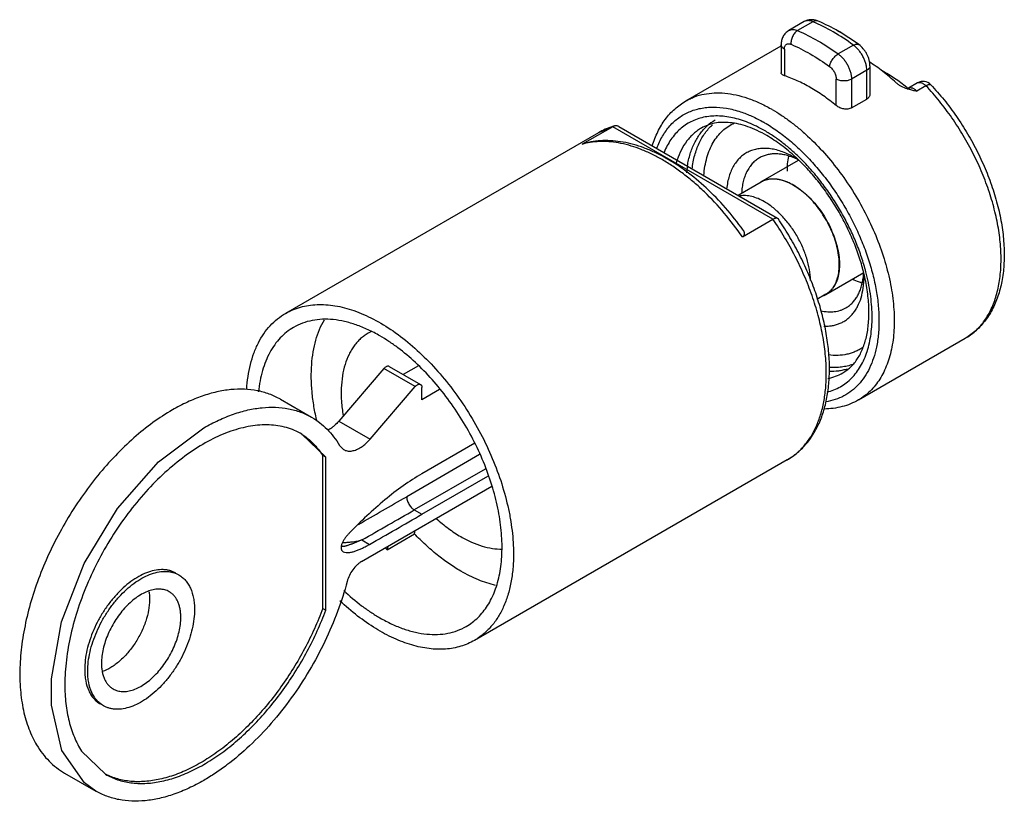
# Model space of a CAD drawing. Header units: millimetres. Extents: x 6.7 to 52.4, y 23.2 to 59.4.
import ezdxf

# ---------------------------------------------------------------- set-up
doc = ezdxf.new("R2010")
doc.units = ezdxf.units.MM
doc.header["$LTSCALE"] = 5.366492
doc.layers.get('0').update_dxf_attribs({"linetype": 'CONTINUOUS'})

msp = doc.modelspace()

# ---------------------------------------------------------------- linework, layer by layer
at = {"color": 7}
for p, q in [((43.089, 59.279), (42.382, 58.87)), ((43.498, 59.275), (42.791, 58.866)), ((37.609, 55.606), (42.028, 58.157)), ((42.028, 58.209), (42.028, 56.909)), ((42.175, 58.004), (42.175, 56.775)), ((45.376, 58.191), (44.669, 57.782)), ((46.139, 57.229), (46.139, 55.93)), ((44.579, 55.387), (44.579, 56.616)), ((45.993, 57.025), (45.286, 56.616)), ((45.286, 56.616), (45.286, 55.284)), ((45.993, 55.692), (45.993, 57.025)), ((47.861, 56.166), (47.852, 56.174)), ((47.871, 56.209), (47.861, 56.217)), ((48.349, 56.443), (47.924, 56.198)), ((48.735, 56.308), (48.31, 56.063)), ((45.286, 55.284), (45.993, 55.692)), ((34.22, 54.413), (32.805, 53.597)), ((34.22, 54.413), (33.557, 54.132)), ((34.291, 54.444), (34.22, 54.413)), ((41.644, 50.127), (34.22, 54.413)), ((34.504, 54.418), (41.86, 50.172)), ((33.557, 54.132), (19.061, 45.763)), ((32.805, 53.597), (32.887, 53.631)), ((42.699, 53), (42.693, 53.006)), ((42.699, 52.999), (42.693, 53.006)), ((41.092, 51.855), (42.833, 52.86)), ((41.099, 51.847), (40.028, 51.229)), ((41.092, 51.854), (41.094, 51.856)), ((40.23, 49.31), (41.644, 50.127)), ((41.86, 50.172), (41.882, 50.151)), ((44.104, 46.642), (45.851, 47.651)), ((44.099, 46.651), (43.68, 46.409)), ((44.105, 46.644), (44.104, 46.642)), ((45.609, 41.749), (50.559, 44.607)), ((23.623, 43.206), (21.536, 40.774)), ((25.072, 42.37), (23.623, 43.206)), ((23.869, 43.304), (25.319, 42.467)), ((25.217, 43.337), (24.514, 42.931)), ((22.986, 39.937), (25.072, 42.37)), ((25.381, 41.758), (25.381, 42.329)), ((26.195, 42.228), (25.381, 41.758)), ((18.82, 41.784), (20.269, 40.947)), ((21.536, 40.774), (22.986, 39.937)), ((20.926, 39.094), (19.819, 40.167)), ((27.834, 39.745), (25.381, 38.328)), ((21.56, 39.646), (21.754, 39.451)), ((20.785, 32.093), (20.785, 39.175)), ((20.926, 39.094), (20.785, 39.175)), ((20.926, 32.011), (20.926, 39.094)), ((28.049, 39.216), (24.674, 37.267)), ((42.307, 38.977), (27.811, 30.608)), ((28.308, 38.549), (25.027, 36.655)), ((25.381, 36.451), (28.437, 38.215)), ((22.581, 34.263), (28.618, 37.748)), ((25.027, 36.655), (25.381, 36.451)), ((25.037, 35.545), (25.071, 35.7)), ((22.598, 35.262), (22.951, 35.057)), ((23.764, 34.81), (25.037, 35.545)), ((23.798, 34.965), (23.764, 34.81)), ((20.785, 32.093), (20.926, 32.011)), ((9.612, 25.479), (10.719, 24.406)), ((8.82, 24.463), (10.269, 23.626))]:
    msp.add_line(p, q, dxfattribs=at)
for points in [[(8.218, 28.821), (8.685, 31.463), (9.736, 34.176), (11.278, 36.722), (13.178, 38.879), (15.269, 40.451)], [(10.269, 23.626), (9.741, 24.004), (8.688, 25.501), (8.218, 27.601), (8.218, 28.821)]]:
    msp.add_lwpolyline(points, dxfattribs=at)
for centre, radius, start, end in [((44.519, 58.366), 0.5, 50.3022, 74.3292), ((42.842, 50.164), 7.863, 50.337, 50.4791), ((48.566, 58.344), 2.279, 251.8298, 252.1604), ((48.613, 58.491), 2.434, 252.1694, 253.2756), ((42.805, 50.118), 7.922, 50.0408, 50.2486), ((48.599, 56.01), 0.5, 43.3715, 119.9999), ((48.433, 56.298), 0.168, 109.9682, 119.9891), ((37.862, 48.719), 7.494, 60.0001, 60.4232), ((35.2, 51.283), 3.289, 107.3945, 119.9672), ((35.236, 51.178), 3.401, 106.1371, 107.4463), ((40.079, 52.801), 2.214, 120.0377, 132.4142), ((37.742, 48.512), 7.026, 60.0001, 60.4232), ((33.668, 50.608), 3.111, 104.6295, 106.1002), ((41.377, 49.96), 3.255, 63.7641, 66.8673), ((40.467, 49.159), 4.403, 57.9449, 59.9833), ((36.328, 46.101), 9.39, 44.9955, 47.2773), ((35.774, 45.695), 10.174, 44.3814, 45.3326), ((40.794, 51.668), 3.787, 161.4653, 164.4875), ((42.616, 51.787), 5, 170.7238, 174.4608), ((45.941, 52.357), 3.632, 176.7469, 180.0139), ((41.309, 49.821), 3.409, 63.2171, 63.7752), ((41.597, 50.985), 1.005, 120.1226, 122.4778), ((42.719, 47.824), 3.138, 353.083, 354.7603), ((42.552, 47.839), 3.306, 354.7554, 356.7774), ((41.611, 47.449), 4.248, 359.8545, 0.0006), ((36.148, 45.126), 10.134, 14.6545, 15.6284), ((43.6, 47.515), 1.008, 292.4004, 299.9971), ((23.899, 43.1), 2.015, 115.9549, 120.0021), ((35.825, 42.982), 8.294, 0.0003, 0.3527), ((-211.964, 447.176), 473.31, 299.68526, 299.99758), ((-213.237, 449.378), 476.561, 299.66103, 299.99775), ((-212.481, 448.472), 475.752, 299.66072, 299.99802), ((32.364, 42.993), 11.87, 223.0262, 223.5761)]:
    msp.add_arc(centre, radius, start, end, dxfattribs=at)
for points, knots in [([(43.741, 59.303), (43.689, 59.325), (43.581, 59.36), (43.412, 59.376), (43.243, 59.351), (43.138, 59.307), (43.089, 59.279)], [0, 0, 0, 0, 0.249463, 0.498764, 0.749025, 1, 1, 1, 1]), ([(43.498, 59.275), (43.462, 59.29), (43.389, 59.315), (43.28, 59.33), (43.178, 59.319), (43.116, 59.295), (43.089, 59.279)], [0, 0, 0, 0, 0.281867, 0.538673, 0.775024, 1, 1, 1, 1]), ([(43.741, 59.303), (43.723, 59.311), (43.684, 59.321), (43.623, 59.321), (43.559, 59.305), (43.519, 59.286), (43.498, 59.275)], [0, 0, 0, 0, 0.229043, 0.467623, 0.723427, 1, 1, 1, 1]), ([(42.382, 58.87), (42.353, 58.854), (42.299, 58.817), (42.202, 58.728), (42.107, 58.592), (42.041, 58.405), (42.028, 58.274), (42.028, 58.209)], [0, 0, 0, 0, 0.12585, 0.251213, 0.50091, 0.749777, 1, 1, 1, 1]), ([(42.382, 58.87), (42.409, 58.886), (42.471, 58.911), (42.573, 58.921), (42.682, 58.907), (42.755, 58.882), (42.791, 58.866)], [0, 0, 0, 0, 0.224957, 0.461322, 0.718158, 1, 1, 1, 1]), ([(42.791, 58.866), (42.767, 58.852), (42.72, 58.819), (42.657, 58.756), (42.6, 58.681), (42.553, 58.596), (42.516, 58.506), (42.491, 58.413), (42.479, 58.321), (42.48, 58.26), (42.483, 58.231)], [0, 0, 0, 0, 0.112619, 0.233568, 0.360875, 0.492171, 0.624576, 0.755105, 0.881095, 1, 1, 1, 1]), ([(42.791, 58.866), (43.113, 58.728), (43.76, 58.399), (44.367, 58.002), (44.669, 57.782)], [0, 0, 0, 0, 0.484026, 1, 1, 1, 1]), ([(45.376, 58.191), (45.074, 58.41), (44.467, 58.808), (43.82, 59.137), (43.498, 59.275)], [0, 0, 0, 0, 0.515974, 1, 1, 1, 1]), ([(45.625, 58.216), (45.323, 58.436), (44.714, 58.835), (44.065, 59.164), (43.741, 59.303)], [0, 0, 0, 0, 0.514115, 1, 1, 1, 1]), ([(42.175, 58.004), (42.153, 58.017), (42.113, 58.044), (42.065, 58.094), (42.035, 58.15), (42.028, 58.189), (42.028, 58.209)], [0, 0, 0, 0, 0.289733, 0.549103, 0.782209, 1, 1, 1, 1]), ([(42.175, 58.004), (42.175, 58.028), (42.178, 58.072), (42.194, 58.134), (42.222, 58.186), (42.261, 58.225), (42.309, 58.25), (42.364, 58.259), (42.423, 58.253), (42.463, 58.24), (42.483, 58.231)], [0, 0, 0, 0, 0.147828, 0.281432, 0.402236, 0.514385, 0.624054, 0.738137, 0.862404, 1, 1, 1, 1]), ([(42.483, 58.231), (42.789, 58.1), (43.405, 57.787), (43.983, 57.408), (44.27, 57.199)], [0, 0, 0, 0, 0.484026, 1, 1, 1, 1]), ([(45.376, 58.191), (45.399, 58.204), (45.435, 58.221), (45.483, 58.236), (45.525, 58.243), (45.566, 58.242), (45.602, 58.23), (45.618, 58.222), (45.625, 58.216)], [0, 0, 0, 0, 0.305823, 0.443395, 0.570508, 0.796586, 0.89991, 1, 1, 1, 1]), ([(45.993, 57.025), (45.993, 57.076), (45.984, 57.182), (45.95, 57.343), (45.894, 57.506), (45.819, 57.667), (45.727, 57.821), (45.622, 57.963), (45.505, 58.087), (45.42, 58.159), (45.376, 58.191)], [0, 0, 0, 0, 0.112729, 0.233884, 0.361295, 0.492537, 0.624803, 0.755212, 0.881135, 1, 1, 1, 1]), ([(46.139, 57.229), (46.139, 57.323), (46.119, 57.465), (46.059, 57.647), (45.998, 57.78), (45.923, 57.906), (45.807, 58.06), (45.702, 58.16), (45.625, 58.216)], [0, 0, 0, 0, 0.244774, 0.370452, 0.497603, 0.625197, 0.752058, 1, 1, 1, 1]), ([(44.27, 57.199), (44.273, 57.226), (44.285, 57.28), (44.314, 57.362), (44.354, 57.446), (44.405, 57.528), (44.463, 57.606), (44.528, 57.675), (44.596, 57.735), (44.645, 57.768), (44.669, 57.782)], [0, 0, 0, 0, 0.109163, 0.229535, 0.358195, 0.491812, 0.626558, 0.758522, 0.884136, 1, 1, 1, 1]), ([(44.669, 57.782), (44.713, 57.751), (44.798, 57.679), (44.914, 57.554), (45.02, 57.413), (45.112, 57.259), (45.187, 57.098), (45.243, 56.935), (45.277, 56.774), (45.286, 56.668), (45.286, 56.616)], [0, 0, 0, 0, 0.118853, 0.24474, 0.375124, 0.507381, 0.638633, 0.766069, 0.88726, 1, 1, 1, 1]), ([(44.27, 57.199), (44.292, 57.184), (44.335, 57.148), (44.393, 57.085), (44.446, 57.015), (44.492, 56.938), (44.529, 56.857), (44.557, 56.775), (44.574, 56.695), (44.579, 56.642), (44.579, 56.616)], [0, 0, 0, 0, 0.118853, 0.244757, 0.375158, 0.507422, 0.638671, 0.766099, 0.887271, 1, 1, 1, 1]), ([(46.139, 57.229), (46.139, 57.21), (46.132, 57.17), (46.102, 57.115), (46.055, 57.065), (46.015, 57.037), (45.993, 57.025)], [0, 0, 0, 0, 0.217762, 0.450876, 0.710294, 1, 1, 1, 1]), ([(47.36, 56.446), (47.159, 56.63), (46.752, 56.974), (46.318, 57.283), (46.099, 57.424)], [0, 0, 0, 0, 0.511437, 1, 1, 1, 1]), ([(42.175, 56.775), (42.153, 56.782), (42.115, 56.797), (42.073, 56.824), (42.05, 56.849), (42.037, 56.868), (42.03, 56.888), (42.028, 56.902), (42.028, 56.909)], [0, 0, 0, 0, 0.317954, 0.582726, 0.697287, 0.802601, 0.902072, 1, 1, 1, 1]), ([(43.377, 56.23), (43.18, 56.343), (42.789, 56.547), (42.378, 56.709), (42.175, 56.775)], [0, 0, 0, 0, 0.514607, 1, 1, 1, 1]), ([(45.286, 56.616), (45.262, 56.602), (45.209, 56.578), (45.123, 56.552), (45.029, 56.535), (44.932, 56.53), (44.835, 56.535), (44.742, 56.552), (44.656, 56.578), (44.603, 56.602), (44.579, 56.616)], [0, 0, 0, 0, 0.114123, 0.237323, 0.366923, 0.499941, 0.632973, 0.762608, 0.88586, 1, 1, 1, 1]), ([(47.846, 56.23), (47.665, 56.379), (47.298, 56.655), (46.906, 56.892), (46.709, 56.995)], [0, 0, 0, 0, 0.514605, 1, 1, 1, 1]), ([(44.579, 55.387), (44.386, 55.547), (43.997, 55.845), (43.584, 56.111), (43.377, 56.23)], [0, 0, 0, 0, 0.511812, 1, 1, 1, 1]), ([(47.36, 56.446), (47.394, 56.416), (47.467, 56.359), (47.63, 56.262), (47.764, 56.209), (47.856, 56.179)], [0, 0, 0, 0, 0.240945, 0.490854, 1, 1, 1, 1]), ([(47.881, 56.181), (47.888, 56.182), (47.903, 56.187), (47.917, 56.194), (47.924, 56.198)], [0, 0, 0, 0, 0.465064, 1, 1, 1, 1]), ([(47.913, 56.161), (47.979, 56.141), (48.111, 56.107), (48.244, 56.078), (48.31, 56.063)], [0, 0, 0, 0, 0.501798, 1, 1, 1, 1]), ([(47.924, 56.198), (47.937, 56.205), (47.964, 56.217), (48.009, 56.223), (48.057, 56.22), (48.108, 56.206), (48.159, 56.183), (48.211, 56.151), (48.262, 56.111), (48.295, 56.08), (48.31, 56.063)], [0, 0, 0, 0, 0.097655, 0.199361, 0.308393, 0.426861, 0.555664, 0.694809, 0.843548, 1, 1, 1, 1]), ([(48.375, 56.455), (48.388, 56.46), (48.415, 56.466), (48.457, 56.467), (48.503, 56.46), (48.549, 56.444), (48.597, 56.421), (48.662, 56.378), (48.706, 56.338), (48.735, 56.308)], [0, 0, 0, 0, 0.097832, 0.20117, 0.312205, 0.432141, 0.561437, 0.699907, 1, 1, 1, 1]), ([(48.735, 56.308), (48.748, 56.316), (48.773, 56.33), (48.81, 56.347), (48.844, 56.36), (48.876, 56.368), (48.903, 56.372), (48.927, 56.371), (48.947, 56.365), (48.958, 56.358), (48.962, 56.353)], [0, 0, 0, 0, 0.18372, 0.351697, 0.50207, 0.633971, 0.747467, 0.843791, 0.926047, 1, 1, 1, 1]), ([(50.559, 44.607), (50.64, 44.654), (50.8, 44.758), (51.022, 44.939), (51.227, 45.144), (51.415, 45.374), (51.585, 45.627), (51.788, 45.999), (51.992, 46.521), (52.15, 47.211), (52.224, 47.964), (52.213, 48.769), (52.119, 49.614), (51.941, 50.489), (51.684, 51.378), (51.351, 52.27), (50.946, 53.151), (50.477, 54.007), (49.949, 54.828), (49.37, 55.599), (48.951, 56.079), (48.735, 56.308)], [0, 0, 0, 0, 0.021534, 0.043228, 0.065238, 0.087705, 0.110759, 0.13451, 0.184408, 0.23794, 0.295309, 0.356476, 0.421198, 0.489075, 0.559581, 0.6321, 0.705949, 0.780402, 0.854715, 0.928155, 1, 1, 1, 1]), ([(48.962, 56.353), (49.175, 56.128), (49.588, 55.654), (50.157, 54.894), (50.675, 54.087), (51.135, 53.243), (51.53, 52.376), (51.855, 51.497), (52.105, 50.619), (52.275, 49.753), (52.363, 48.912), (52.367, 48.106), (52.286, 47.346), (52.117, 46.64), (51.9, 46.1), (51.682, 45.709), (51.498, 45.44), (51.293, 45.193), (51.068, 44.97), (50.824, 44.773), (50.649, 44.659), (50.559, 44.607)], [0, 0, 0, 0, 0.070409, 0.142265, 0.214904, 0.287654, 0.359826, 0.430758, 0.49984, 0.566538, 0.630431, 0.69124, 0.748861, 0.803397, 0.855164, 0.880191, 0.904741, 0.928904, 0.952762, 0.976417, 1, 1, 1, 1]), ([(37.609, 55.606), (37.674, 55.643), (37.807, 55.713), (38.086, 55.83), (38.459, 55.934), (38.933, 55.989), (39.432, 55.974), (39.95, 55.891), (40.483, 55.739), (41.026, 55.521), (41.382, 55.338), (41.561, 55.237)], [0, 0, 0, 0, 0.054047, 0.108348, 0.218599, 0.332668, 0.45207, 0.577935, 0.711003, 0.8517, 1, 1, 1, 1]), ([(46.139, 55.93), (46.139, 55.906), (46.133, 55.859), (46.104, 55.793), (46.056, 55.735), (46.015, 55.705), (45.993, 55.692)], [0, 0, 0, 0, 0.24052, 0.482167, 0.733268, 1, 1, 1, 1]), ([(36.054, 53.527), (36.123, 53.75), (36.25, 54.075), (36.469, 54.476), (36.654, 54.753), (36.861, 55.006), (37.09, 55.235), (37.339, 55.437), (37.517, 55.553), (37.609, 55.606)], [0, 0, 0, 0, 0.263774, 0.391156, 0.516022, 0.638855, 0.760084, 0.880236, 1, 1, 1, 1]), ([(36.262, 53.42), (36.335, 53.613), (36.466, 53.891), (36.685, 54.227), (36.866, 54.452), (37.065, 54.653), (37.281, 54.829), (37.513, 54.979), (37.76, 55.102), (38.021, 55.199), (38.296, 55.268), (38.582, 55.31), (38.984, 55.33), (39.513, 55.281), (39.931, 55.173), (40.142, 55.103)], [0, 0, 0, 0, 0.130628, 0.192906, 0.253515, 0.312823, 0.371241, 0.429216, 0.48721, 0.545687, 0.605088, 0.665824, 0.728257, 0.859264, 1, 1, 1, 1]), ([(41.609, 55.209), (41.75, 55.128), (42.032, 54.953), (42.446, 54.66), (42.855, 54.336), (43.397, 53.857), (44.049, 53.188), (44.77, 52.298), (45.423, 51.331), (45.995, 50.308), (46.473, 49.249), (46.848, 48.179), (47.111, 47.118), (47.234, 46.249), (47.269, 45.579), (47.263, 44.954), (47.198, 44.354), (47.068, 43.792), (46.943, 43.405), (46.788, 43.046), (46.606, 42.718), (46.396, 42.422), (46.159, 42.16), (45.898, 41.933), (45.707, 41.806), (45.609, 41.749)], [0, 0, 0, 0, 0.030663, 0.062399, 0.095121, 0.128747, 0.198327, 0.270289, 0.343652, 0.41737, 0.49038, 0.561653, 0.630238, 0.695313, 0.726343, 0.756279, 0.812706, 0.839227, 0.864645, 0.889028, 0.912473, 0.935114, 0.957115, 0.978672, 1, 1, 1, 1]), ([(45.286, 55.284), (45.236, 55.255), (45.148, 55.229), (45.026, 55.222), (44.928, 55.231), (44.832, 55.253), (44.739, 55.287), (44.654, 55.331), (44.602, 55.367), (44.579, 55.387)], [0, 0, 0, 0, 0.230216, 0.356044, 0.486258, 0.618382, 0.749727, 0.877789, 1, 1, 1, 1]), ([(41.255, 54.23), (41.133, 54.301), (40.888, 54.432), (40.515, 54.599), (40.146, 54.731), (39.783, 54.829), (39.428, 54.89), (39.084, 54.915), (38.751, 54.903), (38.432, 54.854), (38.13, 54.769), (37.844, 54.648), (37.579, 54.491), (37.334, 54.301), (37.112, 54.076), (36.914, 53.82), (36.741, 53.534), (36.645, 53.329), (36.601, 53.222)], [0, 0, 0, 0, 0.077185, 0.151368, 0.22247, 0.290554, 0.355762, 0.418312, 0.47851, 0.536766, 0.593573, 0.649495, 0.705145, 0.761152, 0.818122, 0.876614, 0.937108, 1, 1, 1, 1]), ([(40.142, 55.103), (40.323, 55.044), (40.687, 54.9), (41.036, 54.722), (41.21, 54.623)], [0, 0, 0, 0, 0.486201, 1, 1, 1, 1]), ([(34.504, 54.418), (34.488, 54.427), (34.455, 54.443), (34.401, 54.455), (34.346, 54.456), (34.309, 54.449), (34.291, 54.444)], [0, 0, 0, 0, 0.250165, 0.49694, 0.745236, 1, 1, 1, 1]), ([(38.334, 54.35), (38.269, 54.313), (38.144, 54.231), (37.968, 54.09), (37.805, 53.93), (37.603, 53.69), (37.385, 53.341), (37.258, 53.034), (37.203, 52.872)], [0, 0, 0, 0, 0.117326, 0.235461, 0.355187, 0.477232, 0.730586, 1, 1, 1, 1]), ([(37.682, 52.593), (37.713, 52.782), (37.795, 53.144), (37.99, 53.646), (38.209, 54.015), (38.415, 54.269), (38.527, 54.382), (38.585, 54.435)], [0, 0, 0, 0, 0.274924, 0.531266, 0.771514, 0.886943, 1, 1, 1, 1]), ([(37.902, 52.461), (37.928, 52.672), (37.985, 52.982), (38.108, 53.373), (38.218, 53.642), (38.347, 53.891), (38.495, 54.119), (38.661, 54.324), (38.784, 54.446), (38.848, 54.503)], [0, 0, 0, 0, 0.277619, 0.408664, 0.534793, 0.656398, 0.77401, 0.888283, 1, 1, 1, 1]), ([(41.359, 54.001), (41.214, 54.084), (40.927, 54.235), (40.492, 54.414), (40.071, 54.538), (39.67, 54.606), (39.293, 54.621), (38.944, 54.583), (38.622, 54.495), (38.426, 54.403), (38.334, 54.35)], [0, 0, 0, 0, 0.157631, 0.305262, 0.442602, 0.569777, 0.687411, 0.796764, 0.900132, 1, 1, 1, 1]), ([(38.442, 52.145), (38.453, 52.29), (38.487, 52.571), (38.578, 52.975), (38.706, 53.346), (38.87, 53.68), (39.069, 53.975), (39.303, 54.227), (39.567, 54.434), (39.762, 54.54), (39.863, 54.584)], [0, 0, 0, 0, 0.146863, 0.28599, 0.417682, 0.542579, 0.661707, 0.776464, 0.888578, 1, 1, 1, 1]), ([(41.255, 54.597), (41.457, 54.48), (41.86, 54.221), (42.441, 53.77), (43.007, 53.255), (43.552, 52.681), (44.068, 52.056), (44.55, 51.386), (44.991, 50.681), (45.387, 49.948), (45.731, 49.198), (46.021, 48.438), (46.252, 47.679), (46.421, 46.929), (46.528, 46.199), (46.569, 45.496), (46.545, 44.829), (46.483, 44.401), (46.441, 44.197)], [0, 0, 0, 0, 0.057189, 0.117253, 0.179842, 0.244558, 0.310924, 0.378427, 0.446519, 0.514641, 0.582231, 0.648742, 0.713653, 0.776487, 0.836828, 0.894334, 0.948765, 1, 1, 1, 1]), ([(42.927, 52.931), (42.795, 53.062), (42.528, 53.312), (42.112, 53.657), (41.69, 53.964), (41.4, 54.146), (41.255, 54.23)], [0, 0, 0, 0, 0.262448, 0.517168, 0.763317, 1, 1, 1, 1]), ([(42.693, 53.006), (42.481, 53.2), (42.155, 53.473), (41.701, 53.793), (41.473, 53.935), (41.359, 54.001)], [0, 0, 0, 0, 0.517362, 0.763439, 1, 1, 1, 1]), ([(36.512, 52.886), (36.354, 52.977), (36.037, 53.146), (35.409, 53.423), (34.778, 53.618), (34.156, 53.713), (33.714, 53.734), (33.289, 53.705), (33.015, 53.653), (32.882, 53.618)], [0, 0, 0, 0, 0.144574, 0.283252, 0.542489, 0.663752, 0.779931, 0.891733, 1, 1, 1, 1]), ([(40.266, 49.621), (40.008, 49.979), (39.467, 50.659), (38.58, 51.577), (37.788, 52.238), (37.137, 52.689), (36.651, 52.981), (36.162, 53.23), (35.523, 53.498), (34.876, 53.682), (34.234, 53.765), (33.77, 53.776), (33.32, 53.734), (33.029, 53.671), (32.887, 53.631)], [0, 0, 0, 0, 0.14886, 0.292958, 0.430498, 0.496394, 0.560199, 0.621853, 0.68135, 0.794031, 0.847618, 0.899615, 0.950295, 1, 1, 1, 1]), ([(42.67, 52.972), (42.575, 53.027), (42.386, 53.126), (42.098, 53.248), (41.815, 53.336), (41.538, 53.391), (41.271, 53.412), (41.014, 53.399), (40.771, 53.351), (40.544, 53.269), (40.334, 53.153), (40.144, 53.005), (39.976, 52.826), (39.83, 52.617), (39.709, 52.381), (39.612, 52.12), (39.541, 51.836), (39.512, 51.638), (39.501, 51.535)], [0, 0, 0, 0, 0.075492, 0.14741, 0.215678, 0.28045, 0.342019, 0.400821, 0.457457, 0.512679, 0.567343, 0.622349, 0.678567, 0.736781, 0.79763, 0.861595, 0.928996, 1, 1, 1, 1]), ([(41.018, 52.967), (40.958, 52.932), (40.841, 52.851), (40.685, 52.704), (40.548, 52.53), (40.432, 52.331), (40.338, 52.109), (40.265, 51.866), (40.215, 51.604), (40.198, 51.423), (40.193, 51.329)], [0, 0, 0, 0, 0.109839, 0.221443, 0.33644, 0.456213, 0.581848, 0.7141, 0.853429, 1, 1, 1, 1]), ([(42.655, 52.953), (42.509, 53.015), (42.286, 53.091), (41.986, 53.144), (41.773, 53.159), (41.568, 53.149), (41.372, 53.114), (41.188, 53.054), (41.073, 52.998), (41.018, 52.967)], [0, 0, 0, 0, 0.281458, 0.412668, 0.538076, 0.658417, 0.77468, 0.888079, 1, 1, 1, 1]), ([(42.315, 52.563), (42.317, 52.605), (42.33, 52.768), (42.355, 52.931), (42.381, 53.049)], [0, 0, 0, 0, 0.258597, 1, 1, 1, 1]), ([(40.23, 49.31), (39.967, 49.69), (39.415, 50.413), (38.646, 51.237), (38.001, 51.825), (37.514, 52.222), (37.02, 52.577), (36.681, 52.788), (36.512, 52.886)], [0, 0, 0, 0, 0.266505, 0.524472, 0.649046, 0.770058, 0.887164, 1, 1, 1, 1]), ([(45.903, 47.435), (45.85, 47.673), (45.722, 48.155), (45.475, 48.869), (45.171, 49.581), (44.815, 50.279), (44.412, 50.953), (43.968, 51.594), (43.489, 52.193), (43.145, 52.564), (42.969, 52.74)], [0, 0, 0, 0, 0.119511, 0.243018, 0.369351, 0.497286, 0.625569, 0.752938, 0.878148, 1, 1, 1, 1]), ([(45.907, 47.857), (45.844, 48.083), (45.701, 48.535), (45.44, 49.205), (45.134, 49.866), (44.786, 50.513), (44.4, 51.137), (43.98, 51.733), (43.531, 52.293), (43.21, 52.644), (43.046, 52.812)], [0, 0, 0, 0, 0.121846, 0.246376, 0.372731, 0.500006, 0.627282, 0.753633, 0.878159, 1, 1, 1, 1]), ([(41.094, 51.856), (41.143, 51.884), (41.248, 51.933), (41.417, 51.98), (41.598, 52), (41.788, 51.994), (41.986, 51.961), (42.189, 51.901), (42.395, 51.817), (42.531, 51.746), (42.599, 51.707)], [0, 0, 0, 0, 0.108012, 0.21806, 0.331998, 0.451359, 0.577266, 0.710491, 0.851446, 1, 1, 1, 1]), ([(42.599, 51.699), (42.531, 51.738), (42.396, 51.808), (42.19, 51.893), (41.988, 51.952), (41.791, 51.985), (41.602, 51.991), (41.421, 51.971), (41.252, 51.924), (41.148, 51.875), (41.099, 51.847)], [0, 0, 0, 0, 0.148554, 0.289507, 0.42273, 0.548638, 0.667999, 0.781938, 0.891987, 1, 1, 1, 1]), ([(42.599, 51.707), (42.707, 51.644), (42.922, 51.501), (43.226, 51.245), (43.516, 50.947), (43.787, 50.612), (44.033, 50.248), (44.248, 49.864), (44.428, 49.466), (44.569, 49.063), (44.668, 48.664), (44.723, 48.278), (44.733, 47.912), (44.697, 47.574), (44.615, 47.271), (44.508, 47.048), (44.401, 46.897), (44.312, 46.798), (44.214, 46.713), (44.143, 46.665), (44.106, 46.643)], [0, 0, 0, 0, 0.062367, 0.128699, 0.198272, 0.270234, 0.343595, 0.417316, 0.490333, 0.561617, 0.630217, 0.695313, 0.756274, 0.81273, 0.864651, 0.912445, 0.935097, 0.957107, 0.978669, 1, 1, 1, 1]), ([(44.099, 46.651), (44.136, 46.672), (44.207, 46.72), (44.305, 46.805), (44.394, 46.903), (44.501, 47.054), (44.608, 47.275), (44.689, 47.577), (44.726, 47.914), (44.716, 48.279), (44.662, 48.664), (44.563, 49.062), (44.423, 49.463), (44.244, 49.86), (44.029, 50.244), (43.784, 50.607), (43.514, 50.94), (43.224, 51.238), (42.921, 51.493), (42.707, 51.636), (42.599, 51.699)], [0, 0, 0, 0, 0.021332, 0.042893, 0.064899, 0.087544, 0.13532, 0.187222, 0.243659, 0.304607, 0.369694, 0.438291, 0.509577, 0.582601, 0.656333, 0.729708, 0.801685, 0.871274, 0.937621, 1, 1, 1, 1]), ([(41.255, 50.931), (41.159, 50.987), (40.967, 51.083), (40.673, 51.182), (40.389, 51.227), (40.204, 51.221), (40.117, 51.207)], [0, 0, 0, 0, 0.280169, 0.539267, 0.778159, 1, 1, 1, 1]), ([(43.383, 47.29), (43.381, 47.458), (43.345, 47.805), (43.218, 48.329), (43.019, 48.857), (42.756, 49.372), (42.437, 49.853), (42.132, 50.217), (41.87, 50.475), (41.67, 50.648), (41.466, 50.801), (41.326, 50.89), (41.255, 50.931)], [0, 0, 0, 0, 0.114847, 0.238414, 0.368172, 0.501069, 0.633805, 0.7631, 0.825523, 0.886, 0.944255, 1, 1, 1, 1]), ([(41.644, 50.127), (41.666, 50.139), (41.698, 50.156), (41.741, 50.172), (41.79, 50.185), (41.834, 50.186), (41.86, 50.172)], [0, 0, 0, 0, 0.331886, 0.477768, 0.609241, 1, 1, 1, 1]), ([(44.119, 43.034), (44.117, 43.316), (44.084, 43.895), (43.956, 44.776), (43.748, 45.679), (43.464, 46.594), (43.108, 47.509), (42.684, 48.411), (42.198, 49.288), (41.835, 49.852), (41.644, 50.127)], [0, 0, 0, 0, 0.111239, 0.22816, 0.350043, 0.476031, 0.605128, 0.736247, 0.868265, 1, 1, 1, 1]), ([(42.307, 38.977), (42.477, 39.075), (42.803, 39.305), (43.225, 39.735), (43.579, 40.242), (43.861, 40.816), (44.07, 41.45), (44.206, 42.136), (44.271, 42.866), (44.265, 43.634), (44.189, 44.431), (44.045, 45.251), (43.834, 46.085), (43.559, 46.924), (43.224, 47.76), (42.831, 48.582), (42.385, 49.383), (42.055, 49.899), (41.882, 50.151)], [0, 0, 0, 0, 0.047853, 0.096327, 0.146081, 0.197661, 0.251543, 0.30807, 0.367431, 0.429669, 0.494694, 0.562293, 0.632156, 0.703893, 0.777054, 0.851138, 0.925639, 1, 1, 1, 1]), ([(40.23, 49.31), (40.246, 49.319), (40.274, 49.34), (40.306, 49.377), (40.324, 49.419), (40.329, 49.461), (40.324, 49.503), (40.307, 49.558), (40.284, 49.597), (40.266, 49.621)], [0, 0, 0, 0, 0.151278, 0.28435, 0.40471, 0.519335, 0.63375, 0.751217, 1, 1, 1, 1]), ([(44.154, 42.117), (44.262, 42.143), (44.473, 42.211), (44.772, 42.354), (45.048, 42.538), (45.299, 42.761), (45.522, 43.021), (45.718, 43.317), (45.884, 43.646), (46.019, 44.007), (46.124, 44.396), (46.196, 44.811), (46.237, 45.25), (46.245, 45.71), (46.22, 46.187), (46.144, 46.854), (46.04, 47.356), (45.952, 47.69)], [0, 0, 0, 0, 0.051291, 0.101905, 0.152492, 0.203702, 0.256146, 0.310366, 0.366805, 0.425803, 0.487598, 0.552327, 0.620038, 0.690701, 0.764218, 0.84043, 1, 1, 1, 1]), ([(44.008, 45.175), (44.076, 45.172), (44.208, 45.173), (44.403, 45.194), (44.589, 45.237), (44.766, 45.3), (44.932, 45.384), (45.087, 45.487), (45.229, 45.61), (45.358, 45.751), (45.473, 45.91), (45.611, 46.149), (45.744, 46.491), (45.838, 46.948), (45.858, 47.27), (45.859, 47.438)], [0, 0, 0, 0, 0.060897, 0.119832, 0.177223, 0.23355, 0.289342, 0.345153, 0.401537, 0.45902, 0.51808, 0.579122, 0.708278, 0.848378, 1, 1, 1, 1]), ([(44.884, 43.005), (44.946, 43.041), (45.069, 43.122), (45.239, 43.265), (45.396, 43.431), (45.54, 43.621), (45.67, 43.834), (45.827, 44.157), (45.978, 44.622), (46.081, 45.243), (46.106, 45.931), (46.049, 46.672), (45.96, 47.177), (45.903, 47.435)], [0, 0, 0, 0, 0.044862, 0.090626, 0.137764, 0.186776, 0.238169, 0.292347, 0.409694, 0.53971, 0.682152, 0.83606, 1, 1, 1, 1]), ([(45.028, 46.021), (45.083, 46.053), (45.189, 46.125), (45.332, 46.255), (45.46, 46.406), (45.572, 46.579), (45.665, 46.771), (45.769, 47.057), (45.815, 47.288), (45.835, 47.446)], [0, 0, 0, 0, 0.111928, 0.225335, 0.341603, 0.461946, 0.587354, 0.718577, 1, 1, 1, 1]), ([(45.753, 47.169), (45.719, 47.181), (45.576, 47.23), (45.438, 47.291), (45.335, 47.342)], [0, 0, 0, 0, 0.242259, 1, 1, 1, 1]), ([(19.061, 45.763), (19.169, 45.825), (19.393, 45.936), (19.751, 46.06), (20.129, 46.141), (20.524, 46.178), (20.935, 46.171), (21.512, 46.103), (22.1, 45.947), (22.687, 45.716), (23.304, 45.421), (24.075, 44.949), (24.968, 44.25), (25.829, 43.421), (26.638, 42.481), (27.379, 41.449), (28.036, 40.347), (28.594, 39.199), (29.043, 38.03), (29.32, 37.047), (29.477, 36.272), (29.561, 35.707), (29.612, 35.155), (29.624, 34.792), (29.624, 34.613)], [0, 0, 0, 0, 0.021329, 0.042886, 0.064889, 0.08753, 0.110976, 0.13536, 0.187253, 0.214913, 0.243719, 0.304658, 0.369736, 0.438323, 0.509598, 0.582611, 0.656332, 0.729698, 0.801663, 0.871246, 0.904874, 0.937598, 0.969336, 1, 1, 1, 1]), ([(17.263, 42.235), (17.276, 42.436), (17.315, 42.827), (17.426, 43.391), (17.56, 43.833), (17.692, 44.162), (17.835, 44.467), (18.043, 44.82), (18.339, 45.196), (18.678, 45.514), (18.93, 45.688), (19.061, 45.763)], [0, 0, 0, 0, 0.146376, 0.285522, 0.417656, 0.481259, 0.54331, 0.66312, 0.778219, 0.889978, 1, 1, 1, 1]), ([(43.867, 45.881), (43.972, 45.858), (44.18, 45.828), (44.486, 45.835), (44.727, 45.887), (44.904, 45.955), (44.988, 45.998), (45.028, 46.021)], [0, 0, 0, 0, 0.270256, 0.523859, 0.765084, 0.882965, 1, 1, 1, 1]), ([(23.436, 44.718), (23.256, 44.822), (22.896, 45.01), (22.346, 45.235), (21.807, 45.393), (21.282, 45.481), (20.777, 45.498), (20.297, 45.445), (19.846, 45.32), (19.567, 45.19), (19.436, 45.114)], [0, 0, 0, 0, 0.148579, 0.289507, 0.422722, 0.548639, 0.667999, 0.781937, 0.891986, 1, 1, 1, 1]), ([(20.519, 40.753), (20.465, 40.982), (20.372, 41.435), (20.283, 42.109), (20.247, 42.759), (20.262, 43.381), (20.331, 43.968), (20.452, 44.515), (20.624, 45.017), (20.775, 45.326), (20.859, 45.47)], [0, 0, 0, 0, 0.145831, 0.286415, 0.421172, 0.549677, 0.671694, 0.787206, 0.89646, 1, 1, 1, 1]), ([(19.436, 45.114), (19.323, 45.048), (19.104, 44.899), (18.809, 44.628), (18.547, 44.31), (18.322, 43.948), (18.134, 43.545), (17.984, 43.103), (17.874, 42.627), (17.828, 42.297), (17.811, 42.127)], [0, 0, 0, 0, 0.111182, 0.22394, 0.339739, 0.459856, 0.585311, 0.716866, 0.855011, 1, 1, 1, 1]), ([(22.891, 44.845), (22.829, 44.809), (22.708, 44.73), (22.539, 44.593), (22.382, 44.436), (22.24, 44.26), (22.112, 44.067), (21.958, 43.783), (21.804, 43.384), (21.686, 42.857), (21.633, 42.282), (21.644, 41.668), (21.693, 41.248), (21.728, 41.034)], [0, 0, 0, 0, 0.051018, 0.102424, 0.154587, 0.207853, 0.262527, 0.318878, 0.437326, 0.564478, 0.700804, 0.84618, 1, 1, 1, 1]), ([(27.436, 31.257), (27.535, 31.314), (27.725, 31.441), (27.987, 31.668), (28.223, 31.93), (28.433, 32.226), (28.616, 32.554), (28.77, 32.913), (28.896, 33.3), (28.991, 33.713), (29.057, 34.15), (29.092, 34.609), (29.096, 35.087), (29.061, 35.757), (28.938, 36.627), (28.675, 37.687), (28.301, 38.757), (27.822, 39.816), (27.25, 40.839), (26.597, 41.806), (25.876, 42.696), (25.103, 43.49), (24.419, 44.065), (23.86, 44.461), (23.578, 44.636), (23.436, 44.718)], [0, 0, 0, 0, 0.021328, 0.042884, 0.064885, 0.087525, 0.11097, 0.135352, 0.16077, 0.187291, 0.214949, 0.243754, 0.27369, 0.304719, 0.369793, 0.438377, 0.509649, 0.582658, 0.656374, 0.729736, 0.801698, 0.871276, 0.937602, 0.969339, 1, 1, 1, 1]), ([(46.441, 44.197), (46.405, 44.025), (46.318, 43.694), (46.134, 43.23), (45.901, 42.817), (45.621, 42.459), (45.298, 42.16), (44.933, 41.924), (44.531, 41.753), (44.247, 41.686), (44.102, 41.663)], [0, 0, 0, 0, 0.142822, 0.277769, 0.405728, 0.528039, 0.646463, 0.763097, 0.880203, 1, 1, 1, 1]), ([(45.807, 44.181), (45.753, 44.143), (45.64, 44.073), (45.461, 43.986), (45.273, 43.915), (45.008, 43.844), (44.655, 43.802), (44.367, 43.816), (44.221, 43.834)], [0, 0, 0, 0, 0.119535, 0.239209, 0.359799, 0.482047, 0.733988, 1, 1, 1, 1]), ([(45.346, 43.4), (45.263, 43.368), (45.091, 43.316), (44.821, 43.266), (44.541, 43.246), (44.35, 43.252), (44.254, 43.259)], [0, 0, 0, 0, 0.240271, 0.485812, 0.738518, 1, 1, 1, 1]), ([(23.719, 43.289), (23.702, 43.279), (23.667, 43.253), (23.637, 43.223), (23.623, 43.206)], [0, 0, 0, 0, 0.47866, 1, 1, 1, 1]), ([(23.869, 43.304), (23.859, 43.309), (23.837, 43.318), (23.799, 43.318), (23.758, 43.309), (23.732, 43.296), (23.719, 43.289)], [0, 0, 0, 0, 0.217746, 0.450884, 0.71046, 1, 1, 1, 1]), ([(42.307, 38.977), (42.45, 39.06), (42.726, 39.252), (43.091, 39.611), (43.404, 40.037), (43.664, 40.524), (43.867, 41.07), (44.013, 41.667), (44.101, 42.31), (44.119, 42.755), (44.119, 42.982)], [0, 0, 0, 0, 0.108013, 0.21806, 0.331999, 0.451357, 0.577279, 0.710494, 0.851408, 1, 1, 1, 1]), ([(44.19, 42.747), (44.313, 42.771), (44.552, 42.838), (44.778, 42.944), (44.884, 43.005)], [0, 0, 0, 0, 0.504571, 1, 1, 1, 1]), ([(45.088, 43.181), (45.022, 43.16), (44.886, 43.124), (44.605, 43.073), (44.387, 43.063), (44.242, 43.067)], [0, 0, 0, 0, 0.242548, 0.489414, 1, 1, 1, 1]), ([(25.072, 42.37), (25.087, 42.386), (25.117, 42.417), (25.151, 42.442), (25.169, 42.452)], [0, 0, 0, 0, 0.52134, 1, 1, 1, 1]), ([(25.169, 42.452), (25.182, 42.459), (25.208, 42.472), (25.248, 42.482), (25.286, 42.481), (25.309, 42.472), (25.319, 42.467)], [0, 0, 0, 0, 0.28954, 0.549116, 0.782255, 1, 1, 1, 1]), ([(25.319, 42.467), (25.329, 42.461), (25.347, 42.445), (25.367, 42.413), (25.379, 42.373), (25.381, 42.345), (25.381, 42.329)], [0, 0, 0, 0, 0.217744, 0.450882, 0.710459, 1, 1, 1, 1]), ([(18.82, 41.784), (18.656, 41.878), (18.308, 42.041), (17.744, 42.197), (17.144, 42.264), (16.513, 42.242), (15.857, 42.132), (15.182, 41.935), (14.495, 41.654), (14.045, 41.419), (13.82, 41.288)], [0, 0, 0, 0, 0.108014, 0.218064, 0.332001, 0.45136, 0.57728, 0.710495, 0.851412, 1, 1, 1, 1]), ([(45.609, 41.749), (45.491, 41.681), (45.244, 41.56), (44.851, 41.43), (44.438, 41.351), (44.157, 41.332), (44.014, 41.331)], [0, 0, 0, 0, 0.245676, 0.492935, 0.743862, 1, 1, 1, 1]), ([(13.82, 41.288), (13.509, 41.109), (12.891, 40.704), (12.008, 39.992), (11.153, 39.17), (10.342, 38.25), (9.586, 37.247), (8.9, 36.178), (8.292, 35.059), (7.774, 33.91), (7.353, 32.747), (7.037, 31.591), (6.83, 30.459), (6.735, 29.369), (6.756, 28.34), (6.891, 27.386), (7.139, 26.523), (7.386, 26.001), (7.528, 25.764)], [0, 0, 0, 0, 0.059414, 0.122183, 0.18782, 0.25574, 0.325264, 0.39566, 0.466168, 0.536023, 0.604482, 0.670849, 0.734504, 0.794935, 0.851769, 0.904814, 0.95412, 1, 1, 1, 1]), ([(15.269, 40.451), (15.495, 40.582), (15.945, 40.817), (16.632, 41.098), (17.306, 41.295), (17.962, 41.405), (18.593, 41.427), (19.194, 41.36), (19.757, 41.204), (20.105, 41.041), (20.269, 40.947)], [0, 0, 0, 0, 0.148588, 0.289505, 0.42272, 0.54864, 0.667999, 0.781936, 0.891986, 1, 1, 1, 1]), ([(20.269, 40.947), (20.399, 40.872), (20.65, 40.703), (20.993, 40.399), (21.301, 40.046), (21.478, 39.784), (21.56, 39.646)], [0, 0, 0, 0, 0.242976, 0.488868, 0.740461, 1, 1, 1, 1]), ([(21.536, 40.774), (21.516, 40.751), (21.438, 40.663), (21.353, 40.581), (21.285, 40.525)], [0, 0, 0, 0, 0.256714, 1, 1, 1, 1]), ([(19.819, 40.167), (19.707, 40.232), (19.474, 40.347), (19.102, 40.476), (18.709, 40.56), (18.151, 40.612), (17.568, 40.569), (16.977, 40.443), (16.349, 40.252), (15.55, 39.898), (14.605, 39.32), (13.676, 38.593), (12.781, 37.731), (11.94, 36.753), (11.169, 35.68), (10.486, 34.534), (9.905, 33.341), (9.438, 32.125), (9.096, 30.912), (8.886, 29.728), (8.835, 28.949), (8.835, 28.571)], [0, 0, 0, 0, 0.02133, 0.04289, 0.064894, 0.087538, 0.135311, 0.160733, 0.187257, 0.243692, 0.304637, 0.369722, 0.438315, 0.509598, 0.582619, 0.656347, 0.72972, 0.801693, 0.871282, 0.93762, 1, 1, 1, 1]), ([(19.809, 40.169), (19.905, 40.107), (20.091, 39.971), (20.347, 39.736), (20.581, 39.471), (20.719, 39.277), (20.785, 39.175)], [0, 0, 0, 0, 0.243783, 0.490546, 0.742119, 1, 1, 1, 1]), ([(21.285, 40.525), (21.267, 40.509), (21.193, 40.45), (21.115, 40.397), (21.055, 40.362)], [0, 0, 0, 0, 0.259, 1, 1, 1, 1]), ([(22.735, 39.688), (22.757, 39.706), (22.846, 39.784), (22.928, 39.869), (22.986, 39.937)], [0, 0, 0, 0, 0.242923, 1, 1, 1, 1]), ([(21.754, 39.451), (21.779, 39.437), (21.831, 39.412), (21.915, 39.389), (22.005, 39.379), (22.135, 39.384), (22.307, 39.425), (22.438, 39.487), (22.504, 39.525)], [0, 0, 0, 0, 0.108084, 0.218217, 0.332248, 0.451683, 0.710613, 1, 1, 1, 1]), ([(22.504, 39.525), (22.524, 39.537), (22.604, 39.586), (22.68, 39.642), (22.735, 39.688)], [0, 0, 0, 0, 0.240927, 1, 1, 1, 1]), ([(25.381, 38.328), (25.085, 38.157), (24.495, 37.777), (23.646, 37.121), (22.814, 36.381), (22.278, 35.85), (22.013, 35.576)], [0, 0, 0, 0, 0.235185, 0.481749, 0.737467, 1, 1, 1, 1]), ([(24.674, 37.267), (24.674, 37.241), (24.678, 37.185), (24.697, 37.099), (24.73, 37.008), (24.775, 36.918), (24.831, 36.833), (24.894, 36.759), (24.959, 36.699), (25.005, 36.668), (25.027, 36.655)], [0, 0, 0, 0, 0.106215, 0.227195, 0.360372, 0.500001, 0.63963, 0.772807, 0.893786, 1, 1, 1, 1]), ([(26.043, 36.256), (26.224, 36.093), (26.59, 35.793), (26.985, 35.532), (27.184, 35.418)], [0, 0, 0, 0, 0.514357, 1, 1, 1, 1]), ([(22.013, 35.576), (21.981, 35.543), (21.918, 35.474), (21.828, 35.363), (21.747, 35.245), (21.68, 35.118), (21.642, 35.008), (21.632, 34.922), (21.635, 34.864), (21.648, 34.814), (21.671, 34.772), (21.701, 34.739), (21.724, 34.723), (21.736, 34.716)], [0, 0, 0, 0, 0.137081, 0.277192, 0.419814, 0.562879, 0.699887, 0.76255, 0.819196, 0.869864, 0.915601, 0.958444, 1, 1, 1, 1]), ([(21.707, 35.145), (21.779, 35.147), (21.926, 35.154), (22.147, 35.174), (22.373, 35.209), (22.523, 35.242), (22.598, 35.262)], [0, 0, 0, 0, 0.239884, 0.488124, 0.742384, 1, 1, 1, 1]), ([(22.598, 35.262), (22.56, 35.247), (22.485, 35.217), (22.376, 35.171), (22.286, 35.134), (22.215, 35.106), (22.162, 35.085), (22.109, 35.066), (22.056, 35.047), (22.004, 35.03), (21.953, 35.012), (21.911, 34.998), (21.877, 34.988), (21.851, 34.981), (21.826, 34.975), (21.802, 34.967), (21.777, 34.96), (21.759, 34.957), (21.75, 34.957)], [0, 0, 0, 0, 0.134958, 0.266414, 0.395041, 0.458475, 0.521411, 0.583904, 0.645853, 0.706914, 0.766714, 0.825572, 0.855034, 0.884587, 0.913719, 0.941536, 0.96921, 1, 1, 1, 1]), ([(27.184, 33.817), (26.996, 33.926), (26.622, 34.164), (26.078, 34.571), (25.545, 35.033), (25.205, 35.369), (25.037, 35.545)], [0, 0, 0, 0, 0.235335, 0.481165, 0.736475, 1, 1, 1, 1]), ([(27.184, 35.418), (27.345, 35.325), (27.665, 35.16), (28.155, 34.975), (28.633, 34.862), (28.949, 34.835), (29.101, 34.836)], [0, 0, 0, 0, 0.274887, 0.532847, 0.77405, 1, 1, 1, 1]), ([(21.75, 34.957), (21.733, 34.956), (21.697, 34.956), (21.662, 34.959), (21.643, 34.96)], [0, 0, 0, 0, 0.490318, 1, 1, 1, 1]), ([(21.736, 34.716), (21.775, 34.694), (21.843, 34.676), (21.935, 34.673), (22.034, 34.68), (22.162, 34.706), (22.317, 34.754), (22.475, 34.816), (22.633, 34.888), (22.793, 34.969), (22.898, 35.027), (22.951, 35.057)], [0, 0, 0, 0, 0.102257, 0.156585, 0.213073, 0.331765, 0.456941, 0.587259, 0.721698, 0.859485, 1, 1, 1, 1]), ([(22.581, 34.263), (22.544, 34.241), (22.47, 34.191), (22.327, 34.07), (22.166, 33.883), (22.013, 33.625), (21.942, 33.436), (21.917, 33.341)], [0, 0, 0, 0, 0.111271, 0.229933, 0.482842, 0.74487, 1, 1, 1, 1]), ([(29.624, 34.613), (29.624, 34.386), (29.605, 33.941), (29.518, 33.298), (29.372, 32.701), (29.168, 32.155), (28.908, 31.668), (28.595, 31.242), (28.289, 30.941), (28.023, 30.738), (27.883, 30.649), (27.811, 30.608)], [0, 0, 0, 0, 0.14857, 0.289479, 0.422681, 0.548588, 0.667936, 0.781862, 0.891901, 0.94608, 1, 1, 1, 1]), ([(13.979, 33.725), (13.936, 33.75), (13.846, 33.795), (13.703, 33.844), (13.552, 33.876), (13.337, 33.896), (13.051, 33.875), (12.698, 33.782), (12.337, 33.622), (11.973, 33.4), (11.616, 33.12), (11.272, 32.788), (10.948, 32.412), (10.652, 32), (10.389, 31.559), (10.166, 31.1), (9.986, 30.632), (9.854, 30.166), (9.774, 29.71), (9.754, 29.411), (9.754, 29.265)], [0, 0, 0, 0, 0.021332, 0.042893, 0.064898, 0.087544, 0.135319, 0.187219, 0.243657, 0.304604, 0.36969, 0.438286, 0.509573, 0.582597, 0.656327, 0.729704, 0.801682, 0.871269, 0.937626, 1, 1, 1, 1]), ([(9.895, 29.184), (9.895, 29.329), (9.915, 29.629), (9.996, 30.084), (10.128, 30.551), (10.307, 31.018), (10.53, 31.477), (10.793, 31.918), (11.089, 32.331), (11.413, 32.707), (11.757, 33.038), (12.115, 33.318), (12.478, 33.54), (12.84, 33.7), (13.192, 33.794), (13.479, 33.815), (13.693, 33.795), (13.844, 33.762), (13.987, 33.713), (14.077, 33.669), (14.12, 33.644)], [0, 0, 0, 0, 0.062374, 0.128729, 0.198315, 0.270293, 0.34367, 0.417401, 0.490426, 0.561713, 0.630311, 0.695398, 0.756345, 0.812783, 0.864683, 0.912457, 0.935102, 0.957107, 0.978668, 1, 1, 1, 1]), ([(28.795, 33.158), (28.523, 33.221), (28.115, 33.356), (27.584, 33.597), (27.318, 33.74), (27.184, 33.817)], [0, 0, 0, 0, 0.479758, 0.734948, 1, 1, 1, 1]), ([(14.12, 33.644), (14.177, 33.611), (14.288, 33.534), (14.434, 33.39), (14.559, 33.22), (14.701, 32.953), (14.792, 32.644), (14.838, 32.31), (14.845, 32.133), (14.845, 32.042)], [0, 0, 0, 0, 0.108058, 0.218154, 0.332149, 0.451554, 0.710369, 0.851408, 1, 1, 1, 1]), ([(21.917, 33.341), (21.791, 32.87), (21.489, 31.926), (20.9, 30.547), (20.182, 29.207), (19.352, 27.939), (18.428, 26.769), (17.431, 25.727), (16.545, 24.972), (15.819, 24.456), (15.453, 24.227), (15.269, 24.121)], [0, 0, 0, 0, 0.125733, 0.255164, 0.386344, 0.517243, 0.645841, 0.770233, 0.888723, 0.945354, 1, 1, 1, 1]), ([(13.67, 32.864), (13.638, 32.883), (13.571, 32.916), (13.428, 32.965), (13.231, 32.994), (12.981, 32.976), (12.719, 32.906), (12.45, 32.787), (12.18, 32.622), (11.915, 32.415), (11.659, 32.168), (11.419, 31.889), (11.199, 31.582), (11.003, 31.255), (10.837, 30.914), (10.704, 30.567), (10.606, 30.22), (10.546, 29.882), (10.532, 29.659), (10.532, 29.551)], [0, 0, 0, 0, 0.021333, 0.042895, 0.087473, 0.135252, 0.187157, 0.243598, 0.304549, 0.369642, 0.438243, 0.509534, 0.582564, 0.656299, 0.729682, 0.801666, 0.871258, 0.937626, 1, 1, 1, 1]), ([(12.73, 32.872), (12.735, 32.843), (12.752, 32.724), (12.759, 32.603), (12.759, 32.511)], [0, 0, 0, 0, 0.241248, 1, 1, 1, 1]), ([(14.209, 31.674), (14.209, 31.742), (14.203, 31.874), (14.177, 32.065), (14.134, 32.242), (14.073, 32.404), (13.996, 32.549), (13.903, 32.676), (13.795, 32.783), (13.713, 32.84), (13.67, 32.864)], [0, 0, 0, 0, 0.148506, 0.289491, 0.422748, 0.548652, 0.667997, 0.78194, 0.89199, 1, 1, 1, 1]), ([(21.759, 32.916), (22.023, 32.669), (22.431, 32.323), (23.003, 31.917), (23.292, 31.737), (23.436, 31.654)], [0, 0, 0, 0, 0.515515, 0.762016, 1, 1, 1, 1]), ([(12.759, 32.511), (12.759, 32.431), (12.751, 32.266), (12.705, 31.926), (12.591, 31.488), (12.379, 30.971), (12.098, 30.477), (11.761, 30.028), (11.442, 29.704), (11.172, 29.487), (10.91, 29.311), (10.701, 29.209), (10.56, 29.16)], [0, 0, 0, 0, 0.057094, 0.117087, 0.244075, 0.377644, 0.513639, 0.647677, 0.775558, 0.836095, 0.89385, 1, 1, 1, 1]), ([(27.811, 30.608), (27.712, 30.55), (27.505, 30.447), (27.177, 30.328), (26.831, 30.246), (26.47, 30.201), (26.095, 30.193), (25.707, 30.223), (25.31, 30.289), (24.758, 30.429), (24.052, 30.699), (23.212, 31.154), (22.376, 31.737), (21.845, 32.193), (21.584, 32.439)], [0, 0, 0, 0, 0.049713, 0.099883, 0.150944, 0.203294, 0.257279, 0.313186, 0.37124, 0.431604, 0.559548, 0.697338, 0.844497, 1, 1, 1, 1]), ([(14.845, 32.042), (14.845, 31.896), (14.825, 31.597), (14.744, 31.141), (14.613, 30.675), (14.433, 30.207), (14.21, 29.748), (13.947, 29.307), (13.651, 28.895), (13.327, 28.519), (12.983, 28.187), (12.625, 27.907), (12.262, 27.685), (11.901, 27.525), (11.548, 27.431), (11.262, 27.411), (11.047, 27.431), (10.896, 27.463), (10.753, 27.512), (10.663, 27.557), (10.62, 27.582)], [0, 0, 0, 0, 0.062374, 0.128729, 0.198315, 0.270293, 0.34367, 0.417401, 0.490426, 0.561713, 0.630311, 0.695398, 0.756345, 0.812783, 0.864683, 0.912457, 0.935102, 0.957107, 0.978668, 1, 1, 1, 1]), ([(20.785, 32.093), (20.667, 31.774), (20.407, 31.139), (19.952, 30.212), (19.435, 29.313), (18.862, 28.453), (18.241, 27.644), (17.579, 26.896), (16.886, 26.219), (16.17, 25.621), (15.44, 25.111), (14.706, 24.694), (13.976, 24.377), (13.26, 24.163), (12.567, 24.056), (11.905, 24.057), (11.383, 24.152), (10.994, 24.282), (10.809, 24.365), (10.719, 24.41)], [0, 0, 0, 0, 0.07339, 0.147784, 0.2225, 0.296914, 0.370377, 0.442274, 0.512034, 0.579147, 0.643186, 0.703834, 0.760911, 0.814402, 0.864501, 0.911633, 0.956478, 0.978345, 1, 1, 1, 1]), ([(10.719, 24.406), (10.808, 24.355), (10.99, 24.261), (11.277, 24.149), (11.578, 24.064), (12.001, 23.987), (12.562, 23.964), (13.261, 24.05), (13.985, 24.247), (14.725, 24.552), (15.472, 24.96), (16.215, 25.466), (16.945, 26.063), (17.653, 26.743), (18.329, 27.497), (18.963, 28.315), (19.549, 29.187), (20.077, 30.099), (20.541, 31.041), (20.806, 31.687), (20.926, 32.011)], [0, 0, 0, 0, 0.021706, 0.043559, 0.065698, 0.088255, 0.135038, 0.184723, 0.237809, 0.294537, 0.35493, 0.418826, 0.485913, 0.555761, 0.627849, 0.701587, 0.776341, 0.851437, 0.926224, 1, 1, 1, 1]), ([(11.07, 28.361), (11.102, 28.343), (11.169, 28.31), (11.312, 28.26), (11.509, 28.231), (11.759, 28.25), (12.021, 28.319), (12.29, 28.438), (12.56, 28.603), (12.825, 28.811), (13.081, 29.057), (13.321, 29.336), (13.542, 29.643), (13.737, 29.97), (13.903, 30.311), (14.036, 30.659), (14.134, 31.005), (14.194, 31.344), (14.209, 31.566), (14.209, 31.674)], [0, 0, 0, 0, 0.021333, 0.042895, 0.087473, 0.135252, 0.187157, 0.243598, 0.304549, 0.369642, 0.438243, 0.509534, 0.582564, 0.656299, 0.729682, 0.801666, 0.871258, 0.937626, 1, 1, 1, 1]), ([(23.436, 31.654), (23.617, 31.549), (23.977, 31.361), (24.526, 31.136), (25.066, 30.979), (25.591, 30.891), (26.096, 30.873), (26.576, 30.927), (27.027, 31.051), (27.305, 31.182), (27.436, 31.257)], [0, 0, 0, 0, 0.148579, 0.289507, 0.422722, 0.548639, 0.667999, 0.781937, 0.891986, 1, 1, 1, 1]), ([(9.754, 29.265), (9.754, 29.174), (9.761, 28.997), (9.806, 28.663), (9.898, 28.354), (10.04, 28.087), (10.165, 27.917), (10.311, 27.773), (10.421, 27.696), (10.479, 27.663)], [0, 0, 0, 0, 0.148593, 0.289631, 0.548444, 0.667849, 0.781844, 0.891941, 1, 1, 1, 1]), ([(10.532, 29.551), (10.532, 29.484), (10.537, 29.352), (10.563, 29.16), (10.607, 28.983), (10.667, 28.821), (10.744, 28.676), (10.837, 28.549), (10.946, 28.443), (11.028, 28.386), (11.07, 28.361)], [0, 0, 0, 0, 0.148506, 0.289491, 0.422748, 0.548652, 0.667997, 0.78194, 0.89199, 1, 1, 1, 1]), ([(10.62, 27.582), (10.563, 27.615), (10.452, 27.692), (10.307, 27.835), (10.181, 28.005), (10.039, 28.273), (9.948, 28.581), (9.903, 28.915), (9.895, 29.093), (9.895, 29.184)], [0, 0, 0, 0, 0.108058, 0.218154, 0.332149, 0.451554, 0.710369, 0.851408, 1, 1, 1, 1]), ([(8.835, 28.571), (8.835, 28.274), (8.864, 27.697), (9.009, 26.873), (9.25, 26.13), (9.482, 25.682), (9.612, 25.479)], [0, 0, 0, 0, 0.27663, 0.53495, 0.77546, 1, 1, 1, 1]), ([(7.528, 25.764), (7.611, 25.626), (7.788, 25.364), (8.095, 25.011), (8.438, 24.707), (8.69, 24.538), (8.82, 24.463)], [0, 0, 0, 0, 0.259539, 0.511132, 0.757024, 1, 1, 1, 1]), ([(15.269, 24.121), (15.044, 23.991), (14.593, 23.756), (13.907, 23.474), (13.232, 23.278), (12.576, 23.168), (11.945, 23.146), (11.345, 23.213), (10.781, 23.369), (10.433, 23.532), (10.269, 23.626)], [0, 0, 0, 0, 0.148579, 0.289508, 0.422723, 0.54864, 0.668, 0.781938, 0.891987, 1, 1, 1, 1])]:
    msp.add_open_spline(points, degree=3, knots=knots, dxfattribs=at)

doc.saveas('drawing.dxf')
